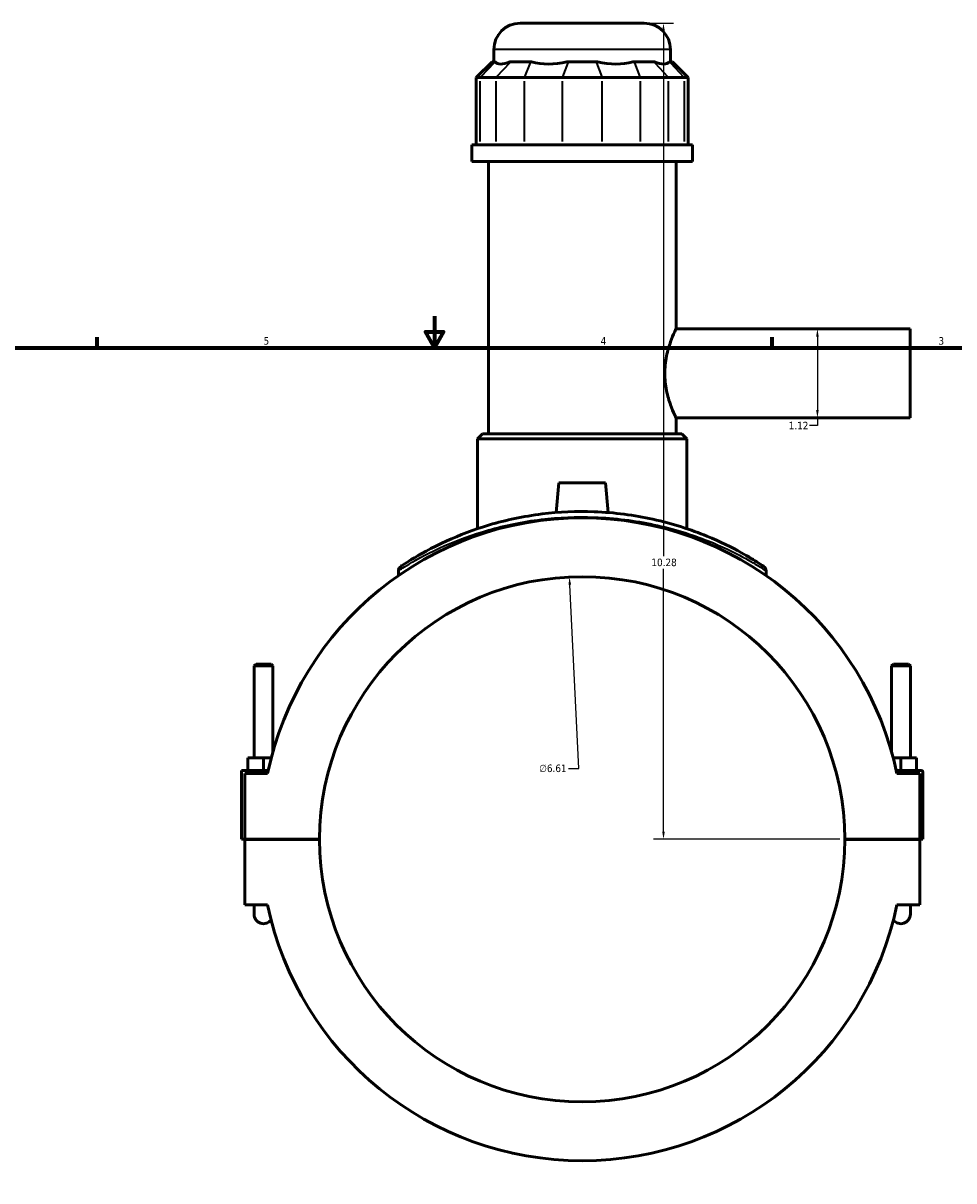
# Model space of a CAD drawing. Header units: inches. Extents: x 0.1 to 47.8, y -0.2 to 47.5.
# Tile 3 of 6: x 11.8 to 23.5, y 10.5 to 25.1. Entities that reach past the tile are written whole.
import ezdxf

# ---------------------------------------------------------------- set-up
doc = ezdxf.new("R2010")
doc.units = ezdxf.units.IN
doc.header["$MEASUREMENT"] = 0
for name, color, linetype, lineweight in [('Border (ANSI)', 7, 'Continuous', 70), ('Dimension (ANSI)', 7, 'Continuous', 25), ('Visible (ANSI)', 7, 'Continuous', 50), ('Visible Narrow (ANSI)', 7, 'Continuous', 35)]:
    doc.layers.add(name, color=color, linetype=linetype, lineweight=lineweight)
doc.styles.add('Note Text (ANSI)', font='tahoma.ttf')
doc.dimstyles.new('Default (ANSI)', dxfattribs={"dimtxt": 0.094488, "dimasz": 0.098425, "dimexe": 0.125, "dimexo": 0.0625, "dimgap": 0.031496, "dimtad": 0, "dimtih": 1, "dimtoh": 1, "dimrnd": 1e-08, "dimzin": 4, "dimdsep": 46, "dimtxsty": 'Note Text (ANSI)', "dimcen": 0.09, "dimdle": 0.393701, "dimclrd": 256, "dimclre": 256, "dimclrt": 5, "dimadec": 0, "dimazin": 1, "dimtfac": 1, "dimtofl": 0, "dimtmove": 0, "dimatfit": 3, "dimfxl": 1, "dimtolj": 1, "dimtzin": 4, "dimlwd": -1, "dimlwe": -1, "dimarcsym": 0})

# ---------------------------------------------------------------- blocks, each defined once
blk = doc.blocks.new('Borders Default Border')
at = {"layer": 'Border (ANSI)'}
for p, q in [((12.75, 21), (12.75, 21.134)), ((21.25, 21), (21.25, 21.134))]:
    blk.add_line(p, q, dxfattribs=at)
at = {"layer": 'Border (ANSI)', "flags": 128}
for points in [[(17, 21.4), (17, 21), (16.885, 21.2), (17.115, 21.2), (17, 21)], [(0.5, 1), (0.5, 21), (33.5, 21), (33.5, 1), (0.5, 1)]]:
    blk.add_lwpolyline(points, dxfattribs=at)
at = {"layer": 'Border (ANSI)', "color": 5, "true_color": 0x0000ff, "char_height": 0.0945, "attachment_point": 7, "style": 'Note Text (ANSI)'}
for s, insert in [('5', (14.847, 21.038)), ('4', (19.092, 21.04)), ('3', (23.346, 21.038))]:
    blk.add_mtext(s, dxfattribs=dict(at, insert=insert))
blk = doc.blocks.new('*D6')
at = {"layer": 'Defpoints', "color": 0, "transparency": 16777216}
for p in [(18.699, 18.114), (19.021, 11.508)]:
    blk.add_point(p, dxfattribs=at)
at = {"layer": 'Dimension (ANSI)', "transparency": 16777216}
for p, q in [((18.816, 15.701), (18.703, 18.016)), ((18.689, 15.701), (18.816, 15.701))]:
    blk.add_line(p, q, dxfattribs=at)
blk.add_solid([(18.72, 18.017), (18.687, 18.015), (18.699, 18.114)], dxfattribs=at)
at = {"layer": 'Dimension (ANSI)', "color": 5, "transparency": 16777216, "insert": (18.318, 15.752), "char_height": 0.0945, "attachment_point": 1, "style": 'Note Text (ANSI)'}
blk.add_mtext('\\A1;∅6.61', dxfattribs=at)
blk = doc.blocks.new('*D7')
at = {"layer": 'Defpoints', "color": 0, "transparency": 16777216}
for p in [(21.576, 21.238), (21.576, 20.118), (21.822, 20.118)]:
    blk.add_point(p, dxfattribs=at)
at = {"layer": 'Dimension (ANSI)', "transparency": 16777216}
for p, q in [((21.822, 21.14), (21.822, 20.217)), ((21.822, 20.118), (21.822, 20.02)), ((21.822, 20.02), (21.723, 20.02))]:
    blk.add_line(p, q, dxfattribs=at)
for points in [[(21.805, 21.14), (21.838, 21.14), (21.822, 21.238)], [(21.805, 20.217), (21.838, 20.217), (21.822, 20.118)]]:
    blk.add_solid(points, dxfattribs=at)
at = {"layer": 'Dimension (ANSI)', "color": 5, "transparency": 16777216, "insert": (21.46, 20.068), "char_height": 0.0945, "attachment_point": 1, "style": 'Note Text (ANSI)'}
blk.add_mtext('\\A1;1.12', dxfattribs=at)
blk = doc.blocks.new('*D8')
at = {"layer": 'Defpoints', "color": 0, "transparency": 16777216}
for p in [(19.64, 25.088), (19.883, 25.088), (22.167, 14.811)]:
    blk.add_point(p, dxfattribs=at)
at = {"layer": 'Dimension (ANSI)', "transparency": 16777216}
for p, q in [((19.703, 25.088), (20.008, 25.088)), ((19.883, 24.99), (19.883, 18.377)), ((19.883, 14.909), (19.883, 18.215)), ((22.104, 14.811), (19.758, 14.811))]:
    blk.add_line(p, q, dxfattribs=at)
for points in [[(19.867, 24.99), (19.9, 24.99), (19.883, 25.088)], [(19.867, 14.909), (19.9, 14.909), (19.883, 14.811)]]:
    blk.add_solid(points, dxfattribs=at)
at = {"layer": 'Dimension (ANSI)', "color": 5, "transparency": 16777216, "insert": (19.731, 18.345), "char_height": 0.0945, "attachment_point": 1, "style": 'Note Text (ANSI)'}
blk.add_mtext('\\A1;10.28', dxfattribs=at)

msp = doc.modelspace()

# ---------------------------------------------------------------- linework, layer by layer
at = {"layer": 'Visible (ANSI)'}
for p, q in [((18.079, 25.088), (19.64, 25.088)), ((17.749, 24.6), (17.749, 24.757)), ((19.971, 24.6), (19.971, 24.757)), ((17.724, 24.6), (17.525, 24.402)), ((17.724, 24.6), (17.759, 24.6)), ((17.766, 24.6), (17.759, 24.6)), ((17.956, 24.6), (17.95, 24.6)), ((17.956, 24.6), (18.207, 24.6)), ((18.222, 24.6), (18.207, 24.6)), ((18.683, 24.6), (18.667, 24.6)), ((18.683, 24.6), (19.037, 24.6)), ((19.053, 24.6), (19.037, 24.6)), ((19.513, 24.6), (19.497, 24.6)), ((19.513, 24.6), (19.764, 24.6)), ((19.77, 24.6), (19.764, 24.6)), ((19.961, 24.6), (19.954, 24.6)), ((19.961, 24.6), (19.996, 24.6)), ((19.996, 24.6), (20.194, 24.402)), ((17.576, 24.402), (17.525, 24.402)), ((17.525, 24.402), (17.525, 23.555)), ((17.576, 24.402), (17.773, 24.402)), ((18.131, 24.402), (17.773, 24.402)), ((18.131, 24.402), (18.607, 24.402)), ((19.113, 24.402), (18.607, 24.402)), ((19.113, 24.402), (19.589, 24.402)), ((19.947, 24.402), (19.589, 24.402)), ((19.947, 24.402), (20.144, 24.402)), ((20.194, 24.402), (20.144, 24.402)), ((20.194, 24.402), (20.194, 23.555)), ((20.249, 23.555), (17.471, 23.555)), ((17.471, 23.346), (17.471, 23.555)), ((20.249, 23.346), (20.249, 23.555)), ((20.249, 23.346), (17.471, 23.346)), ((17.679, 19.918), (17.679, 23.346)), ((20.041, 21.238), (20.041, 23.346)), ((20.041, 21.238), (22.99, 21.238)), ((22.99, 20.118), (22.99, 21.238)), ((20.041, 20.118), (22.99, 20.118)), ((20.041, 19.918), (20.041, 20.118)), ((17.606, 19.918), (17.54, 19.852)), ((20.179, 19.852), (17.54, 19.852)), ((17.54, 18.722), (17.54, 19.852)), ((17.606, 19.918), (20.113, 19.918)), ((20.113, 19.918), (20.179, 19.852)), ((20.179, 18.722), (20.179, 19.852)), ((18.565, 19.299), (18.532, 18.925)), ((19.155, 19.299), (18.565, 19.299)), ((19.155, 19.299), (19.188, 18.925)), ((16.545, 18.193), (16.545, 18.132)), ((21.175, 18.193), (21.175, 18.132)), ((14.752, 17.018), (14.728, 16.994)), ((14.728, 16.994), (14.964, 16.994)), ((14.728, 15.835), (14.728, 16.994)), ((14.941, 17.018), (14.752, 17.018)), ((14.941, 17.018), (14.964, 16.994)), ((14.964, 15.911), (14.964, 16.994)), ((22.779, 17.018), (22.756, 16.994)), ((22.992, 16.994), (22.756, 16.994)), ((22.756, 16.994), (22.756, 15.911)), ((22.779, 17.018), (22.968, 17.018)), ((22.968, 17.018), (22.992, 16.994)), ((22.992, 16.994), (22.992, 15.835)), ((14.846, 15.835), (14.649, 15.835)), ((14.649, 15.677), (14.649, 15.835)), ((14.944, 15.835), (14.846, 15.835)), ((14.846, 15.677), (14.846, 15.835)), ((22.776, 15.835), (22.874, 15.835)), ((22.874, 15.677), (22.874, 15.835)), ((22.874, 15.835), (23.071, 15.835)), ((23.071, 15.677), (23.071, 15.835)), ((14.571, 15.677), (14.906, 15.677)), ((14.571, 14.813), (14.571, 15.677)), ((14.897, 15.638), (14.61, 15.638)), ((14.61, 15.638), (14.61, 14.813)), ((23.13, 15.677), (22.814, 15.677)), ((23.11, 15.638), (22.822, 15.638)), ((23.11, 14.813), (23.11, 15.638)), ((23.149, 14.813), (23.149, 15.658)), ((14.61, 14.813), (14.571, 14.813)), ((14.61, 14.813), (15.553, 14.813)), ((14.61, 14.809), (14.61, 13.984)), ((15.553, 14.809), (14.61, 14.809)), ((14.728, 14.809), (14.728, 14.813)), ((14.964, 14.809), (14.964, 14.813)), ((22.167, 14.813), (23.11, 14.813)), ((23.11, 14.809), (22.167, 14.809)), ((22.756, 14.813), (22.756, 14.809)), ((22.992, 14.813), (22.992, 14.809)), ((23.11, 14.813), (23.149, 14.813)), ((23.11, 13.984), (23.11, 14.809)), ((14.61, 13.984), (14.897, 13.984)), ((14.728, 13.984), (14.728, 13.866)), ((22.822, 13.984), (23.11, 13.984)), ((22.992, 13.866), (22.992, 13.984))]:
    msp.add_line(p, q, dxfattribs=at)
for centre, radius, start, end in [((18.079, 24.757), 0.331, 90, 180), ((19.64, 24.757), 0.331, 0, 90), ((18.86, 14.811), 4.048, 11.7855, 168.2145), ((16.611, 18.193), 0.0661, 123.6244, 180), ((21.109, 18.193), 0.0661, 0, 56.3756), ((18.86, 14.811), 3.307, 0.0341, 179.9659), ((23.13, 15.658), 0.0197, 0, 90), ((18.86, 14.811), 3.307, 180.0341, 359.9659), ((14.846, 13.866), 0.118, 180, 323.6924), ((18.86, 14.811), 4.048, 191.7855, 348.2145), ((22.874, 13.866), 0.118, 216.3076, 0)]:
    msp.add_arc(centre, radius, start, end, dxfattribs=at)
for major_axis, ratio, start_param, end_param in [((-1.09, -1.09), 0.198912, 6.261285, 6.697784), ((0.924, 0.924), 0.668179, 3.512392, 3.948891), ((0.924, -0.924), 0.668179, 5.475887, 5.912386), ((1.09, -1.09), 0.198912, 5.868586, 6.305085)]:
    msp.add_ellipse((18.86, 25.685), major_axis=major_axis, ratio=ratio, start_param=start_param, end_param=end_param, dxfattribs=at)
for points, knots in [([(20.041, 20.118), (20.041, 20.118), (20.039, 20.122), (20.032, 20.136), (20.027, 20.147), (20.008, 20.19), (19.99, 20.233), (19.955, 20.331), (19.935, 20.393), (19.914, 20.497), (19.909, 20.533), (19.901, 20.605), (19.899, 20.642), (19.899, 20.714), (19.901, 20.751), (19.909, 20.824), (19.914, 20.86), (19.935, 20.963), (19.955, 21.025), (19.99, 21.123), (20.008, 21.166), (20.027, 21.209), (20.032, 21.22), (20.039, 21.235), (20.041, 21.238), (20.041, 21.238)], [2.18221, 2.18221, 2.18221, 2.18221, 2.454693, 2.454693, 2.727176, 2.727176, 3.272142, 3.272142, 3.818281, 3.818281, 4.09135, 4.09135, 4.364419, 4.364419, 4.637489, 4.637489, 4.910558, 4.910558, 5.456697, 5.456697, 6.001663, 6.001663, 6.274146, 6.274146, 6.546629, 6.546629, 6.546629, 6.546629]), ([(21.145, 18.248), (21.145, 18.248), (21.122, 18.264), (21.028, 18.323), (20.954, 18.369), (20.744, 18.485), (20.599, 18.559), (20.232, 18.709), (20.002, 18.786), (19.517, 18.893), (19.265, 18.926), (18.79, 18.944), (18.567, 18.934), (18.119, 18.878), (17.896, 18.83), (17.49, 18.71), (17.309, 18.639), (16.96, 18.481), (16.808, 18.394), (16.666, 18.307), (16.634, 18.287), (16.587, 18.256), (16.574, 18.248), (16.574, 18.248)], [18.194528, 18.194528, 18.194528, 18.194528, 19.586846, 19.586846, 21.101938, 21.101938, 22.924773, 22.924773, 25.014372, 25.014372, 26.92028, 26.92028, 28.560181, 28.560181, 30.361692, 30.361692, 32.174202, 32.174202, 34.429387, 34.429387, 35.368913, 35.368913, 36.389053, 36.389053, 36.389053, 36.389053])]:
    msp.add_open_spline(points, degree=3, knots=knots, dxfattribs=at)
at = {"layer": 'Visible Narrow (ANSI)'}
for p, q in [((19.957, 24.757), (17.762, 24.757)), ((17.75, 24.59), (17.585, 24.412)), ((17.947, 24.59), (17.782, 24.412)), ((18.203, 24.59), (18.135, 24.412)), ((18.679, 24.59), (18.611, 24.412)), ((19.041, 24.59), (19.109, 24.412)), ((19.517, 24.59), (19.585, 24.412)), ((19.773, 24.59), (19.938, 24.412)), ((19.97, 24.59), (20.135, 24.412)), ((17.576, 23.597), (17.576, 24.359)), ((17.773, 24.359), (17.773, 23.597)), ((18.131, 23.597), (18.131, 24.359)), ((18.607, 24.359), (18.607, 23.597)), ((19.113, 23.597), (19.113, 24.359)), ((19.589, 24.359), (19.589, 23.597)), ((19.947, 23.597), (19.947, 24.359)), ((20.144, 24.359), (20.144, 23.597))]:
    msp.add_line(p, q, dxfattribs=at)
msp.add_arc((21.109, 18.193), 0.0661, 2.8188, 53.5568, dxfattribs=at)
msp.add_open_spline([(16.545, 18.193), (16.545, 18.193), (16.558, 18.201), (16.605, 18.231), (16.638, 18.251), (16.781, 18.337), (16.936, 18.422), (17.288, 18.578), (17.473, 18.648), (17.883, 18.765), (18.109, 18.813), (18.563, 18.867), (18.789, 18.877), (19.27, 18.86), (19.525, 18.827), (20.017, 18.722), (20.249, 18.647), (20.621, 18.499), (20.768, 18.427), (20.981, 18.312), (21.056, 18.267), (21.151, 18.208), (21.175, 18.193), (21.175, 18.193)], degree=3, knots=[-36.389053, -36.389053, -36.389053, -36.389053, -35.368913, -35.368913, -34.429387, -34.429387, -32.174202, -32.174202, -30.361692, -30.361692, -28.560181, -28.560181, -26.92028, -26.92028, -25.014372, -25.014372, -22.924773, -22.924773, -21.101938, -21.101938, -19.586846, -19.586846, -18.194528, -18.194528, -18.194528, -18.194528], dxfattribs=at)

# ---------------------------------------------------------------- block references
msp.add_blockref('Borders Default Border', (0, 0))

# ---------------------------------------------------------------- dimensions: what is measured, and where the dimension line sits
at = {"layer": 'Dimension (ANSI)'}
for base, p1, p2, angle, override, picture, middle in [((19.883, 25.088), (22.167, 14.811), (19.64, 25.088), 90, {"dimgap": 0.031496, "dimdec": 2, "dimtol": 0, "dimlim": 0, "dimtp": 0, "dimtm": 0, "dimtdec": 2, "dimatfit": 1}, '*D8', (19.883, 18.296)), ((21.822, 20.118), (21.576, 21.238), (21.576, 20.118), 270, {"dimgap": 0.031496, "dimdec": 2, "dimse1": 1, "dimse2": 1, "dimtol": 0, "dimlim": 0, "dimtp": 0, "dimtm": 0, "dimtdec": 2, "dimatfit": 2}, '*D7', (21.576, 20.02))]:
    dim = msp.add_linear_dim(base=base, p1=p1, p2=p2, angle=angle, dimstyle='Default (ANSI)', override=override, dxfattribs=at)
    dim.commit()
    dim.dimension.update_dxf_attribs({"geometry": picture, "text_midpoint": middle, "dimtype": 160})
dim = msp.add_diameter_dim_2p(p1=(19.021, 11.508), p2=(18.699, 18.114), dimstyle='Default (ANSI)', override={"dimgap": 0.031496, "dimdec": 2, "dimlfac": 1, "dimtol": 0, "dimlim": 0, "dimtp": 0, "dimtm": 0, "dimtdec": 2}, dxfattribs=at)
dim.commit()
dim.dimension.update_dxf_attribs({"geometry": '*D6', "text_midpoint": (18.488, 15.701), "dimtype": 163})

doc.saveas('drawing.dxf')
